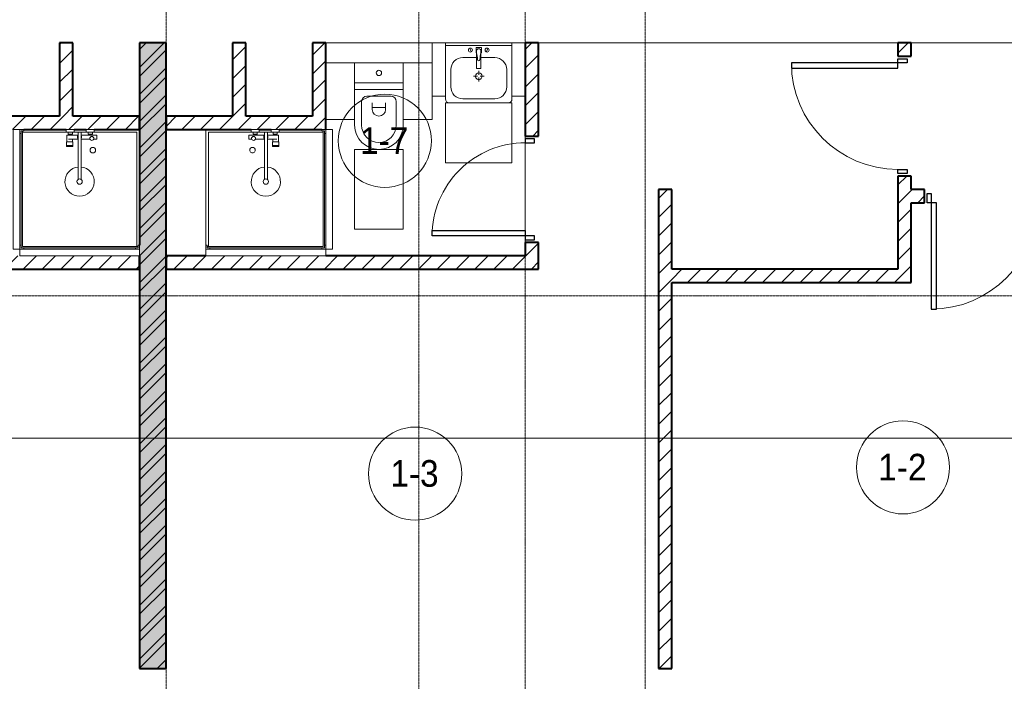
# Model space of a CAD drawing. Header units: millimetres. Extents: x 5617 to 110067, y 7718 to 195801.
# Tile 56 of 81: x 53763 to 61163, y 15904 to 20875. Entities that reach past the tile are written whole.
import ezdxf

# ---------------------------------------------------------------- set-up
doc = ezdxf.new("R2010")
doc.units = ezdxf.units.MM
doc.linetypes.add('ADSK_Линия сетки', pattern=[25, 20, -2.5, 0, -2.5])
doc.linetypes.add('Линия сетки', pattern=[25, 20, -2.5, 0, -2.5])
for name, color, linetype, lineweight in [('Двери', 7, 'Continuous', 18), ('Марки помещений', 7, 'Continuous', 20), ('Мебель', 7, 'Continuous', 18), ('Оси', 7, 'Continuous', 9), ('Перекрытия', 7, 'Continuous', 18), ('Сантехнические приборы', 7, 'Continuous', 18), ('Стены разрез', 7, 'Continuous', 40), ('Форма', 7, 'Continuous', 18)]:
    doc.layers.add(name, color=color, linetype=linetype, lineweight=lineweight)
doc.styles.add('Arial_3', font='arial.ttf', dxfattribs={"width": 0.9, "height": 200})
pattern_1 = [(45, (0, 0), (-70.71068, 70.71068), [])]

# ---------------------------------------------------------------- blocks, each defined once
blk = doc.blocks.new('MR_Душевой поддон - Санузел с душем_900х900-2638749-МКСС_К4_L14_48_300_')
at = {"layer": 'Сантехнические приборы', "color": 253, "true_color": 0xaaaaaa}
for p, q in [((-90, 870), (-90, 890)), ((-90, 890), (-70, 890)), ((790, 890), (-90, 890)), ((-90, 890), (-90, 10)), ((-70, 890), (-70, 900)), ((770, 900), (770, 890)), ((770, 890), (790, 890)), ((790, 890), (790, 870)), ((790, 880), (790, 890)), ((800, 870), (800, 900)), ((-100, 870), (-90, 870)), ((-80, 10), (-80, 880)), ((-80, 880), (790, 880)), ((780, 880), (780, 20)), ((790, 870), (800, 870)), ((800, 870), (800, 0)), ((338.7, 20), (338.7, 375.1)), ((361.3, 375.1), (361.3, 20)), ((251.9, 129.1), (298.9, 129.1)), ((251.9, 120), (251.9, 129.1)), ((251.9, 120), (298.9, 120)), ((251.9, 92.5), (251.9, 120)), ((298.9, 120), (251.9, 120)), ((298.9, 92.5), (251.9, 92.5)), ((253.8, 92.5), (296.6, 92.5)), ((253.8, 42), (253.8, 92.5)), ((296.6, 92.5), (296.6, 73.7)), ((298.9, 129.1), (298.9, 120)), ((298.9, 120), (298.9, 92.5)), ((-90, 30), (-100, 30)), ((-90, 10), (-90, 30)), ((-70, 10), (-90, 10)), ((-90, 10), (-80, 10)), ((250.2, 20), (-80, 20)), ((-70, 0), (-70, 10)), ((250.2, 20), (310, 20)), ((250.2, 0), (250.2, 20)), ((266.7, 42), (253.8, 42)), ((264, 34), (296, 34)), ((264, 20), (264, 34)), ((296, 20), (264, 20)), ((266.7, 73.7), (338.7, 73.7)), ((338.7, 42), (266.7, 42)), ((266.7, 42), (293.6, 42)), ((266.7, 34), (266.7, 42)), ((293.6, 34), (266.7, 34)), ((293.6, 42), (293.6, 34)), ((296, 34), (296, 20)), ((338.7, 20), (310, 20)), ((310, 20), (310, 0)), ((361.3, 20), (338.7, 20)), ((361.3, 73.7), (428.7, 73.7)), ((479.1, 42), (361.3, 42)), ((400, 20), (361.3, 20)), ((400, 0), (400, 20)), ((400, 20), (459.8, 20)), ((414, 20), (414, 34)), ((414, 34), (446, 34)), ((446, 20), (414, 20)), ((416.4, 34), (416.4, 42)), ((416.4, 42), (443.3, 42)), ((443.3, 34), (416.4, 34)), ((443.3, 42), (443.3, 34)), ((446, 34), (446, 20)), ((455.7, 73.7), (479.1, 73.7)), ((780, 20), (459.8, 20)), ((459.8, 20), (459.8, 0)), ((479.1, 73.7), (479.1, 42)), ((-100, 0), (-70, 0)), ((310, 0), (250.2, 0)), ((459.8, 0), (400, 0))]:
    blk.add_line(p, q, dxfattribs=at)
for centre, radius, start, end in [((350, 391.5), 110, 275.91598, 264.08402), ((350, 391.5), 20, 0, 180), ((350, 391.5), 20, 180, 0), ((350, 391.5), 20, 235.4667, 304.5333), ((450, 155.2), 20.9, 360, 180), ((450, 155.2), 20.9, 180, 360), ((442.2, 67.2), 15, 0, 180), ((350, 56.1), 15.5, 137.00933, 222.99067), ((350, 56.1), 15.5, 317.00933, 42.99067), ((442.2, 67.2), 15, 154.04828, 25.95172), ((442.2, 67.2), 15, 180, 0)]:
    blk.add_arc(centre, radius, start, end, dxfattribs=at)
blk = doc.blocks.new('MR_Зона обслуживания - MR_Зона обслуживания-2638751-МКСС_К4_L14_48_300_')
at = {"layer": 'Мебель', "lineweight": 9}
for p, q in [((450, 50), (-450, 50)), ((-450, 50), (-450, 0)), ((-450, 0), (450, 0)), ((450, 0), (450, 50))]:
    blk.add_line(p, q, dxfattribs=at)
blk = doc.blocks.new('MR_Унитаз напольный - Санузел с ванной-2515844-МКСС_К4_L14_48_300_')
at = {"layer": 'Сантехнические приборы', "color": 253, "true_color": 0xaaaaaa}
for p, q in [((-182.5, 200), (-182.5, 50)), ((182.5, 200), (-182.5, 200)), ((182.5, 50), (182.5, 200)), ((-182.5, 50), (182.5, 50)), ((182.5, 50), (-182.5, 50)), ((-182.5, 50), (-182.5, 0)), ((-182.5, 0), (182.5, 0)), ((182.5, 0), (182.5, 50)), ((182.5, 0), (-182.5, 0)), ((-182.5, 0), (-182.5, -267.5)), ((-90, -50), (90, -50)), ((182.5, -267.5), (182.5, 0)), ((-130, -267.5), (-130, -90)), ((-50, -150), (-50, -100)), ((-50, -135), (50, -135)), ((50, -100), (50, -150)), ((130, -90), (130, -267.5))]:
    blk.add_line(p, q, dxfattribs=at)
for centre, radius, start, end in [((0, 125), 20, 0, 180), ((0, 125), 20, 180, 0), ((-90, -90), 40, 90, 180), ((90, -90), 40, 360, 90), ((0, -150), 50, 180, 0), ((0, -267.5), 182.5, 180, 360), ((0, -267.5), 130, 180, 0)]:
    blk.add_arc(centre, radius, start, end, dxfattribs=at)
blk = doc.blocks.new('MR_Зона обслуживания - MR_Зона обслуживания-2638726-МКСС_К4_L14_48_300_')
at = {"layer": 'Мебель', "lineweight": 9}
for p, q in [((182.5, 0), (-182.5, 0)), ((-182.5, 0), (-182.5, -600)), ((182.5, -600), (182.5, 0)), ((-182.5, -600), (182.5, -600))]:
    blk.add_line(p, q, dxfattribs=at)
blk = doc.blocks.new('MR_Зона обслуживания - MR_Зона обслуживания-V11-МКСС_К4_L14_48_300_')
at = {"layer": 'Мебель', "lineweight": 9}
for p, q in [((108.75, 0), (-108.75, 0)), ((108.75, -425), (108.75, -250)), ((-108.75, -425), (108.75, -425))]:
    blk.add_line(p, q, dxfattribs=at)
blk = doc.blocks.new('MR_Зона обслуживания - MR_Зона обслуживания-V12-МКСС_К4_L14_48_300_')
at = {"layer": 'Мебель', "lineweight": 9}
for p, q in [((108.75, 0), (-108.75, 0)), ((-108.75, -425), (108.75, -425))]:
    blk.add_line(p, q, dxfattribs=at)
blk = doc.blocks.new('MR_Тумба-Умывальник с зеркалом - Тумба-умывальник_500-2638752-МКСС_К4_L14_48_300_')
at = {"layer": 'Сантехнические приборы', "color": 253, "true_color": 0xaaaaaa}
for p, q in [((-250, 400), (-250, 420)), ((-120, 420), (120, 420)), ((250, 420), (250, 400)), ((-210, 200), (-210, 330)), ((210, 330), (210, 200)), ((-10, 250), (-40, 250)), ((0, 290), (0, 260)), ((0, 210), (0, 240)), ((40, 250), (10, 250)), ((-17, 73.1), (-17, 187.9)), ((-14, 190.9), (14, 190.9)), ((17, 187.9), (17, 73.1)), ((-17, 110), (-120, 110)), ((120, 110), (17, 110)), ((-250, 20), (250, 20)), ((250, 0), (-250, 0)), ((-69.7, 39.8), (-55.6, 66.3)), ((-20, 73.1), (-17, 73.1)), ((-20, 33.1), (-20, 73.1)), ((20, 33.1), (-20, 33.1)), ((-17, 60), (-17, 73.1)), ((17, 73.1), (17, 60)), ((17, 73.1), (20, 73.1)), ((20, 73.1), (20, 33.1)), ((69.7, 39.8), (55.6, 66.3))]:
    blk.add_line(p, q, dxfattribs=at)
for centre, radius, start, end in [((-220, 420), 30, 90, 180), ((220, 420), 30, 0, 90), ((-120, 330), 90, 90, 180), ((120, 330), 90, 0, 90), ((0, 250), 25, 360, 180), ((0, 250), 25, 180, 360), ((-120, 200), 90, 180, 270), ((-14, 187.9), 3, 90, 180), ((-14, 187.9), 3, 105, 165), ((14, 187.9), 3, 0, 90), ((14, 187.9), 3, 15, 75), ((120, 200), 90, 270, 0), ((-217.6, 129.9), 208.5, 344.18231, 358.4054), ((0, 124.1), 9.19, 0, 180), ((217.6, 129.9), 208.5, 181.5946, 195.81769), ((-62.7, 53.1), 15, 0, 180), ((-62.7, 53.1), 15, 180, 0), ((0, 60), 17, 180, 0), ((62.7, 53.1), 15, 0, 180), ((62.7, 53.1), 15, 180, 0)]:
    blk.add_arc(centre, radius, start, end, dxfattribs=at)
blk = doc.blocks.new('MR_Зона обслуживания - MR_Зона обслуживания-2638754-МКСС_К4_L14_48_300_')
at = {"layer": 'Мебель', "lineweight": 9}
for p, q in [((250, 450), (-250, 450)), ((-250, 450), (-250, 0)), ((250, 0), (250, 450)), ((-250, 0), (250, 0))]:
    blk.add_line(p, q, dxfattribs=at)
blk = doc.blocks.new('MR_Зона обслуживания - MR_Зона обслуживания-V13-МКСС_К4_L14_48_300_')
at = {"layer": 'Мебель', "lineweight": 9}
for p, q in [((50, 400), (-50, 400)), ((-50, 400), (-50, 0)), ((50, 0), (50, 400)), ((-50, 0), (50, 0))]:
    blk.add_line(p, q, dxfattribs=at)
blk = doc.blocks.new('MR_Зона обслуживания - MR_Зона обслуживания-V14-МКСС_К4_L14_48_300_')
at = {"layer": 'Мебель', "lineweight": 9}
for p, q in [((50, 400), (-50, 400)), ((50, 0), (50, 400)), ((-50, 0), (50, 0))]:
    blk.add_line(p, q, dxfattribs=at)
blk = doc.blocks.new('MR_Душевой поддон - Санузел с душем_900х900-V43-МКСС_К4_L14_48_300_')
at = {"layer": 'Сантехнические приборы', "color": 253, "true_color": 0xaaaaaa}
for p, q in [((-70, 0), (-100, 0)), ((-70, -10), (-70, 0)), ((310, 0), (250.2, 0)), ((250.2, 0), (250.2, -20)), ((310, -20), (310, 0)), ((459.8, 0), (400, 0)), ((400, 0), (400, -20)), ((459.8, -20), (459.8, 0)), ((-100, -30), (-90, -30)), ((-90, -30), (-90, -10)), ((-90, -10), (-70, -10)), ((-80, -10), (-90, -10)), ((-90, -10), (-90, -890)), ((-80, -880), (-80, -10)), ((250.2, -20), (-80, -20)), ((250.2, -20), (310, -20)), ((266.7, -42), (253.8, -42)), ((253.8, -42), (253.8, -92.5)), ((296, -20), (264, -20)), ((264, -20), (264, -34)), ((264, -34), (296, -34)), ((293.6, -34), (266.7, -34)), ((266.7, -34), (266.7, -42)), ((338.7, -42), (266.7, -42)), ((266.7, -42), (293.6, -42)), ((266.7, -73.7), (338.7, -73.7)), ((293.6, -42), (293.6, -34)), ((296, -34), (296, -20)), ((296.6, -92.5), (296.6, -73.7)), ((338.7, -20), (310, -20)), ((361.3, -20), (338.7, -20)), ((338.7, -20), (338.7, -375.1)), ((400, -20), (361.3, -20)), ((361.3, -375.1), (361.3, -20)), ((479.1, -42), (361.3, -42)), ((361.3, -73.7), (428.7, -73.7)), ((400, -20), (459.8, -20)), ((446, -20), (414, -20)), ((414, -20), (414, -34)), ((414, -34), (446, -34)), ((443.3, -34), (416.4, -34)), ((416.4, -34), (416.4, -42)), ((416.4, -42), (443.3, -42)), ((443.3, -42), (443.3, -34)), ((446, -34), (446, -20)), ((455.7, -73.7), (479.1, -73.7)), ((780, -20), (459.8, -20)), ((479.1, -73.7), (479.1, -42)), ((780, -880), (780, -20)), ((298.9, -92.5), (251.9, -92.5)), ((251.9, -92.5), (251.9, -120)), ((251.9, -120), (298.9, -120)), ((298.9, -120), (251.9, -120)), ((251.9, -120), (251.9, -129.1)), ((251.9, -129.1), (298.9, -129.1)), ((253.8, -92.5), (296.6, -92.5)), ((298.9, -120), (298.9, -92.5)), ((298.9, -129.1), (298.9, -120)), ((-90, -870), (-100, -870)), ((-90, -890), (-90, -870)), ((790, -880), (-80, -880)), ((800, -870), (790, -870)), ((790, -870), (790, -890)), ((790, -890), (790, -880)), ((800, -900), (800, -870)), ((-70, -890), (-90, -890)), ((-90, -890), (790, -890)), ((-70, -900), (-70, -890)), ((790, -890), (770, -890)), ((770, -890), (770, -900))]:
    blk.add_line(p, q, dxfattribs=at)
for centre, radius, start, end in [((350, -56.1), 15.5, 137.00933, 222.99067), ((350, -56.1), 15.5, 317.00933, 42.99067), ((442.2, -67.2), 15, 334.04828, 205.95172), ((442.2, -67.2), 15, 0, 180), ((442.2, -67.2), 15, 180, 360), ((450, -155.2), 20.9, 0, 180), ((450, -155.2), 20.9, 180, 0), ((350, -391.5), 110, 95.91598, 84.08402), ((350, -391.5), 20, 0, 180), ((350, -391.5), 20, 180, 360), ((350, -391.5), 20, 55.4667, 124.5333)]:
    blk.add_arc(centre, radius, start, end, dxfattribs=at)
blk = doc.blocks.new('MR_Зона обслуживания - MR_Зона обслуживания-2638758-МКСС_К4_L14_48_300_')
at = {"layer": 'Мебель', "lineweight": 9}
for p, q in [((450, 0), (-450, 0)), ((-450, 0), (-450, -50)), ((450, -50), (450, 0)), ((-450, -50), (450, -50))]:
    blk.add_line(p, q, dxfattribs=at)
blk = doc.blocks.new('A_DOR_Door - Вн_3_Одинарная_900x2100-2977806-МКСС_К4_L14_48_300_')
at = {"layer": 'Двери', "color": 253, "lineweight": 30, "true_color": 0xaaaaaa}
for p, q in [((-430, 20), (-400, 20)), ((-430, -50), (-430, 20)), ((-400, 20), (-400, -50)), ((400, -50), (400, 20)), ((400, 20), (430, 20)), ((430, 20), (430, -50)), ((-400, -50), (-430, -50)), ((-400, -50), (-400, -850)), ((-360, -50), (-400, -50)), ((-400, -50), (-400, -850)), ((-360, -850), (-360, -50)), ((430, -50), (400, -50)), ((-400, -850), (-360, -850))]:
    blk.add_line(p, q, dxfattribs=at)
at = {"layer": 'Двери', "color": 254, "lineweight": 9, "true_color": 0xd4d4d4}
blk.add_arc((-400, -50), 800, 270, 0, dxfattribs=at)
blk = doc.blocks.new('A_DOR_Door - Вн_3_Одинарная_800x2100-2978316-МКСС_К4_L14_48_300_')
at = {"layer": 'Двери', "color": 253, "lineweight": 30, "true_color": 0xaaaaaa}
for p, q in [((-350, 50), (-350, 750)), ((-350, 750), (-310, 750)), ((-350, 50), (-350, 750)), ((-310, 750), (-310, 50)), ((-380, 50), (-380, -20)), ((-350, 50), (-380, 50)), ((-310, 50), (-350, 50)), ((-350, -20), (-350, 50)), ((380, 50), (350, 50)), ((350, 50), (350, -20)), ((380, -20), (380, 50)), ((-380, -20), (-350, -20)), ((350, -20), (380, -20))]:
    blk.add_line(p, q, dxfattribs=at)
at = {"layer": 'Двери', "color": 254, "lineweight": 9, "true_color": 0xd4d4d4}
blk.add_arc((-350, 50), 700, 360, 90, dxfattribs=at)
blk = doc.blocks.new('135_SLK_K4_AR_rvt-1-МКСС_К4_L14_48_300_')
at = {"layer": 'Стены разрез', "lineweight": 9, "true_color": 0xaaaaaa}
h = blk.add_hatch(dxfattribs=at)
h.set_pattern_fill('FP_3', color=253, style=0, pattern_type=2)
h.set_pattern_definition(pattern_1)
h.paths.add_polyline_path([(121650, 20150), (121650, 20700), (121550, 20700), (121550, 20150)])
h = blk.add_hatch(dxfattribs=at)
h.set_pattern_fill('FP_1', color=253, style=0, pattern_type=2)
h.set_pattern_definition([(50, (0, 0), (218.62117, -19.1268), [22.86, -251.46]), (355, (0, 0), (-42.29187, 229.2684), [18.288, -201.168]), (100.451, (18.22, -1.6), (176.33107, 210.13963), [19.428, -213.708]), (46.184, (0, 60.96), (325.29495, -50.45164), [34.29, -377.19]), (96.636, (27.1, 56.76), (284.883, 296.91266), [29.142, -320.562]), (351.184, (0, 60.96), (284.8858, 296.9107), [27.432, -301.752]), (21, (30.48, 45.72), (181.93753, -122.71832), [22.86, -251.46]), (326, (30.48, 45.72), (74.16223, 221.0262), [18.288, -201.168]), (71.451, (45.64, 35.5), (256.10035, 98.30526), [19.428, -213.708]), (37.5, (0, 0), (3.70639, 101.465895), [3.353, -195.377, 3.353, -200.863, -201.93]), (37.5, (0, 0), (3.70639, 101.465895), [-402.946, 3.353, -198.577]), (7.5, (0, 0), (80.18358, 120.21653), [3.353, -113.081, 3.353, -190.805, -76.962]), (7.5, (0, 0), (80.18358, 120.21653), [-310.591, 3.353, -73.609]), (327.5, (-67.97, 0), (162.708646, -6.87497), [3.353, -72.847, 3.353, -234.391, -315.468]), (327.5, (-67.97, 0), (162.708646, -6.87497), [-313.944, 3.353, -312.115]), (317.5, (-98.45, 0), (177.75468, 30.51183), [3.353, -95.707, 3.353, -154.534, -224.028]), (317.5, (-98.45, 0), (177.75468, 30.51183), [-256.946, 3.353, -220.675])])
h.paths.add_polyline_path([(122150, 16000), (122350, 16000), (122350, 20700), (122150, 20700), (122150, 16976.2)])
h = blk.add_hatch(dxfattribs=at)
h.set_pattern_fill('FP_2', color=253, style=0, pattern_type=2)
h.set_pattern_definition([(45, (0, 0), (-101.02788, 101.02788), []), (45, (67.35, 0), (-101.02788, 101.02788), [])])
h.paths.add_polyline_path([(122150, 16000), (122350, 16000), (122350, 20700), (122150, 20700), (122150, 16976.2)])
h = blk.add_hatch(dxfattribs=at)
h.set_pattern_fill('FP_3', color=253, style=0, pattern_type=2)
h.set_pattern_definition(pattern_1)
h.paths.add_polyline_path([(122950, 20150), (122950, 20700), (122850, 20700), (122850, 20150)])
h = blk.add_hatch(dxfattribs=at)
h.set_pattern_fill('FP_3', color=253, style=0, pattern_type=2)
h.set_pattern_definition(pattern_1)
h.paths.add_polyline_path([(123550, 20150), (123550, 20700), (123450, 20700), (123450, 20150), (123477.9, 20150)])
h = blk.add_hatch(dxfattribs=at)
h.set_pattern_fill('FP_3', color=253, style=0, pattern_type=2)
h.set_pattern_definition(pattern_1)
h.paths.add_polyline_path([(125150, 19100), (125150, 19200), (125050, 19200), (125050, 19100)])
h.paths.add_polyline_path([(125150, 20000), (125150, 20700), (125050, 20700), (125050, 20000), (125112.8, 20000)])
h = blk.add_hatch(dxfattribs=at)
h.set_pattern_fill('FP_3', color=253, style=0, pattern_type=2)
h.set_pattern_definition(pattern_1)
h.paths.add_polyline_path([(127950, 19000), (127950, 19700), (127850, 19700), (127850, 19000)])
h.paths.add_polyline_path([(127950, 20600), (127950, 20700), (127850, 20700), (127850, 20600)])
h = blk.add_hatch(dxfattribs=at)
h.set_pattern_fill('FP_3', color=253, style=0, pattern_type=2)
h.set_pattern_definition(pattern_1)
h.paths.add_polyline_path([(121280, 20050), (122150, 20050), (122150, 20150), (120950, 20150), (120950, 20050), (121260, 20050)])
h = blk.add_hatch(dxfattribs=at)
h.set_pattern_fill('FP_3', color=253, style=0, pattern_type=2)
h.set_pattern_definition(pattern_1)
h.paths.add_polyline_path([(123477.9, 20050), (123550, 20050), (123550, 20150), (122350, 20150), (122350, 20050), (123199.8, 20050)])
h = blk.add_hatch(dxfattribs=at)
h.set_pattern_fill('FP_3', color=253, style=0, pattern_type=2)
h.set_pattern_definition(pattern_1)
h.paths.add_polyline_path([(126150, 16000), (126150, 19600), (126050, 19600), (126050, 16000)])
h = blk.add_hatch(dxfattribs=at)
h.set_pattern_fill('FP_3', color=253, style=0, pattern_type=2)
h.set_pattern_definition(pattern_1)
h.paths.add_polyline_path([(129750, 19500), (129750, 19600), (128950, 19600), (128950, 19500), (129650, 19500)])
h.paths.add_polyline_path([(128050, 19500), (128050, 19600), (127950, 19600), (127950, 19500)])
h = blk.add_hatch(dxfattribs=at)
h.set_pattern_fill('FP_3', color=253, style=0, pattern_type=2)
h.set_pattern_definition(pattern_1)
h.paths.add_polyline_path([(119350, 19000), (122150, 19000), (122150, 19100), (119350, 19100)])
h = blk.add_hatch(dxfattribs=at)
h.set_pattern_fill('FP_3', color=253, style=0, pattern_type=2)
h.set_pattern_definition(pattern_1)
h.paths.add_polyline_path([(125150, 19000), (125150, 19100), (122350, 19100), (122350, 19000), (124131.9, 19000)])
h = blk.add_hatch(dxfattribs=at)
h.set_pattern_fill('FP_3', color=253, style=0, pattern_type=2)
h.set_pattern_definition(pattern_1)
h.paths.add_polyline_path([(127950, 18900), (127950, 19000), (126150, 19000), (126150, 18900), (126747.7, 18900)])
at = {"layer": 'Перекрытия', "color": 253, "true_color": 0xaaaaaa}
for p, q in [((124350, 20700), (123550, 20700)), ((124950, 20700), (124450, 20700)), ((127850, 20700), (125150, 20700)), ((130100, 20700), (127950, 20700)), ((125050, 20000), (125050, 19980)), ((125050, 19980), (125050, 20000)), ((125050, 19950), (125050, 19290)), ((125050, 19290), (125050, 19950)), ((125050, 19220), (125050, 19200)), ((125050, 19200), (125050, 19220))]:
    blk.add_line(p, q, dxfattribs=at)
at = {"layer": 'Стены разрез', "color": 253, "true_color": 0xaaaaaa}
for p, q in [((121650, 20700), (121550, 20700)), ((121550, 20700), (121550, 20150)), ((121650, 20150), (121650, 20700)), ((122350, 20700), (122150, 20700)), ((122150, 20700), (122150, 19180)), ((122350, 16000), (122350, 20700)), ((122950, 20700), (122850, 20700)), ((122850, 20700), (122850, 20150)), ((122950, 20150), (122950, 20700)), ((123550, 20700), (123450, 20700)), ((123450, 20700), (123450, 20150)), ((123550, 20150), (123550, 20700)), ((125150, 20700), (125050, 20700)), ((125050, 20700), (125050, 20000)), ((125150, 20000), (125150, 20700)), ((127950, 20700), (127850, 20700)), ((127850, 20700), (127850, 20600)), ((127950, 20600), (127950, 20700)), ((127850, 20600), (127950, 20600)), ((121550, 20150), (121050, 20150)), ((122150, 20150), (121650, 20150)), ((122150, 20050), (122150, 20150)), ((122850, 20150), (122350, 20150)), ((122350, 20150), (122350, 20050)), ((123450, 20150), (122950, 20150)), ((123550, 20050), (123550, 20150)), ((121280, 20050), (121600.2, 20050)), ((121660, 20050), (121750, 20050)), ((121809.8, 20050), (122150, 20050)), ((122350, 20050), (122990.2, 20050)), ((123050, 20050), (123140, 20050)), ((123199.8, 20050), (123520, 20050)), ((125050, 20000), (125150, 20000)), ((127950, 19700), (127850, 19700)), ((127850, 19700), (127850, 19000)), ((127950, 19600), (127950, 19700)), ((126050, 19600), (126050, 16000)), ((126150, 19600), (126050, 19600)), ((126150, 19000), (126150, 19600)), ((128050, 19600), (127950, 19600)), ((128050, 19500), (128050, 19600)), ((127950, 19000), (127950, 19500)), ((127950, 19500), (128050, 19500)), ((125150, 19200), (125050, 19200)), ((125050, 19200), (125050, 19100)), ((125150, 19100), (125150, 19200)), ((122150, 19100), (122150, 16000)), ((122150, 19000), (122150, 19100)), ((122650, 19100), (122350, 19100)), ((122350, 19100), (122350, 19000)), ((125050, 19100), (123550, 19100)), ((125150, 19000), (125150, 19100)), ((119350, 19000), (122150, 19000)), ((122350, 19000), (125150, 19000)), ((127850, 19000), (126150, 19000)), ((127950, 18900), (127950, 19000)), ((126150, 16000), (126150, 18900)), ((126150, 18900), (127950, 18900)), ((122150, 16000), (122350, 16000)), ((126050, 16000), (126150, 16000))]:
    blk.add_line(p, q, dxfattribs=at)
at = {"layer": 'Двери', "color": 253, "lineweight": 18, "true_color": 0xaaaaaa}
for name, p, rotation in [('A_DOR_Door - Вн_3_Одинарная_900x2100-2977806-МКСС_К4_L14_48_300_', (127900, 20150), 270), ('A_DOR_Door - Вн_3_Одинарная_800x2100-2978316-МКСС_К4_L14_48_300_', (125100, 19600), 90)]:
    blk.add_blockref(name, p, dxfattribs=dict(at, rotation=rotation))
blk.add_blockref('A_DOR_Door - Вн_3_Одинарная_900x2100-2977806-МКСС_К4_L14_48_300_', (128500, 19550), dxfattribs=at)
at = {"layer": 'Мебель', "color": 253, "lineweight": 18, "true_color": 0xaaaaaa}
for name, p, rotation in [('MR_Зона обслуживания - MR_Зона обслуживания-V13-МКСС_К4_L14_48_300_', (124400, 20700), 180), ('MR_Зона обслуживания - MR_Зона обслуживания-V14-МКСС_К4_L14_48_300_', (125000, 20700), 180), ('MR_Зона обслуживания - MR_Зона обслуживания-2638754-МКСС_К4_L14_48_300_', (124700, 20250), 180), ('MR_Зона обслуживания - MR_Зона обслуживания-2638758-МКСС_К4_L14_48_300_', (121250, 19600), 269.9999999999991), ('MR_Зона обслуживания - MR_Зона обслуживания-2638751-МКСС_К4_L14_48_300_', (123550, 19600), 270.0000000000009), ('MR_Зона обслуживания - MR_Зона обслуживания-2638751-МКСС_К4_L14_48_300_', (123100, 19150), 180)]:
    blk.add_blockref(name, p, dxfattribs=dict(at, rotation=rotation))
for name, p in [('MR_Зона обслуживания - MR_Зона обслуживания-V12-МКСС_К4_L14_48_300_', (123658.8, 20550)), ('MR_Зона обслуживания - MR_Зона обслуживания-V11-МКСС_К4_L14_48_300_', (124241.3, 20550)), ('MR_Зона обслуживания - MR_Зона обслуживания-2638726-МКСС_К4_L14_48_300_', (123950, 19900)), ('MR_Зона обслуживания - MR_Зона обслуживания-2638758-МКСС_К4_L14_48_300_', (121700, 19150))]:
    blk.add_blockref(name, p, dxfattribs=at)
at = {"layer": 'Сантехнические приборы', "color": 253, "lineweight": 18, "true_color": 0xaaaaaa, "rotation": 180}
for name, p in [('MR_Тумба-Умывальник с зеркалом - Тумба-умывальник_500-2638752-МКСС_К4_L14_48_300_', (124700, 20700)), ('MR_Душевой поддон - Санузел с душем_900х900-2638749-МКСС_К4_L14_48_300_', (123450, 20050))]:
    blk.add_blockref(name, p, dxfattribs=at)
at = {"layer": 'Сантехнические приборы', "color": 253, "lineweight": 18, "true_color": 0xaaaaaa}
for name, p in [('MR_Унитаз напольный - Санузел с ванной-2515844-МКСС_К4_L14_48_300_', (123950, 20350)), ('MR_Душевой поддон - Санузел с душем_900х900-V43-МКСС_К4_L14_48_300_', (121350, 20050))]:
    blk.add_blockref(name, p, dxfattribs=at)
blk = doc.blocks.new('135_SLK_K4_AR_FCD_rvt-1-МКСС_К4_L14_48_300_')
at = {"layer": 'Форма', "color": 253, "lineweight": 9, "true_color": 0xaaaaaa}
blk.add_line((136800, 17730), (98717.9, 17730), dxfattribs=at)
blk = doc.blocks.new('050_Марка_Помещение - Номер-620969-МКСС_К4_L14_48_300_')
at = {"layer": 'Марки помещений'}
blk.add_circle((0, 0), 3.5, dxfattribs=at)

msp = doc.modelspace()

# ---------------------------------------------------------------- linework, layer by layer
at = {"layer": 'Оси', "linetype": 'Линия сетки'}
for p, q in [((54862.7, 12025.7), (54862.7, 33150)), ((56762.7, 13295.7), (56762.7, 33150)), ((57562.7, 12025.7), (57562.7, 33150)), ((58462.7, 12025.7), (58462.7, 33150))]:
    msp.add_line(p, q, dxfattribs=at)
at = {"layer": 'Оси', "linetype": 'ADSK_Линия сетки'}
msp.add_line((69432.7, 18800), (25313.5, 18800), dxfattribs=at)

# ---------------------------------------------------------------- block references
at = {"lineweight": 5}
for name in ['135_SLK_K4_AR_FCD_rvt-1-МКСС_К4_L14_48_300_', '135_SLK_K4_AR_rvt-1-МКСС_К4_L14_48_300_']:
    msp.add_blockref(name, (-67487.3, 0), dxfattribs=at)
at = {"layer": 'Марки помещений', "xscale": 99.99999999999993, "yscale": 99.99999999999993, "zscale": 99.99999999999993}
for p in [(56506.8, 19965), (60401.3, 17511.2), (56734.5, 17463.9)]:
    msp.add_blockref('050_Марка_Помещение - Номер-620969-МКСС_К4_L14_48_300_', p, dxfattribs=at)

# ---------------------------------------------------------------- texts
at = {"layer": 'Марки помещений', "lineweight": 9, "char_height": 200, "width": 447.342, "attachment_point": 1, "style": 'Arial_3'}
for s, insert in [('1-7', (56320.3, 20066.7)), ('1-2', (60214.8, 17612.9)), ('1-3', (56548, 17565.7))]:
    msp.add_mtext(s, dxfattribs=dict(at, insert=insert))

doc.saveas('drawing.dxf')
